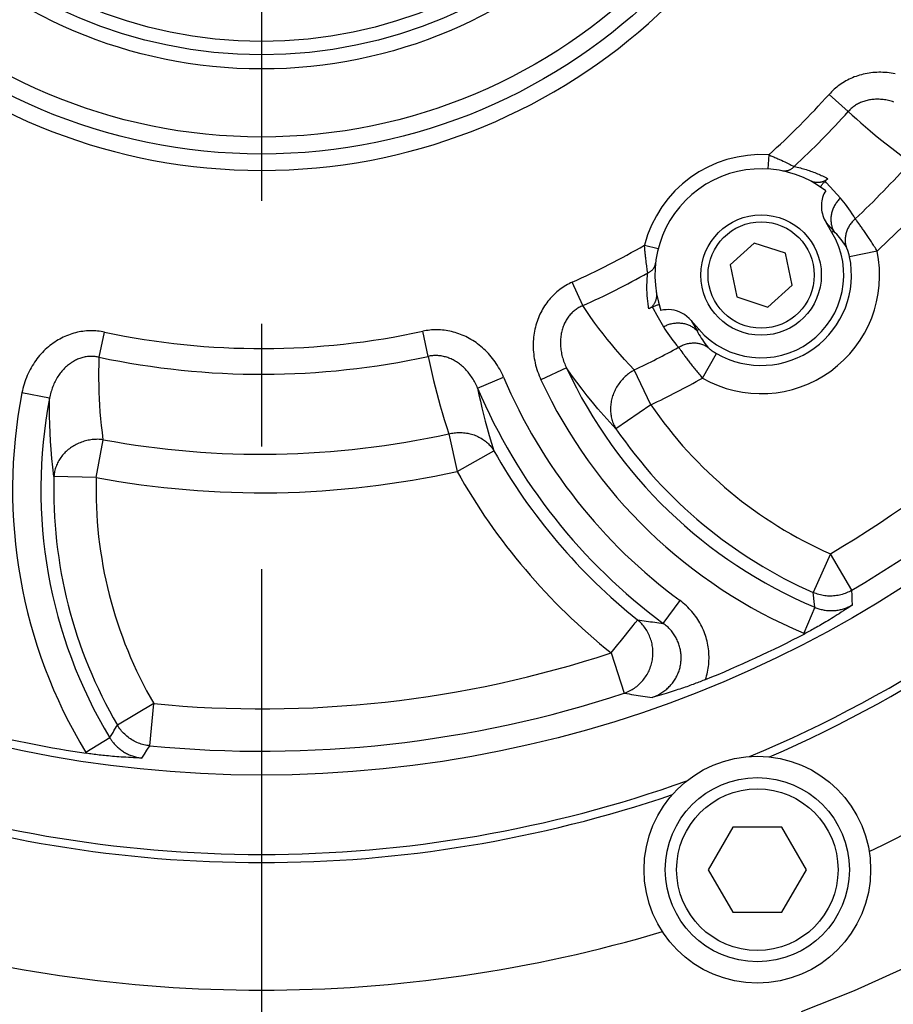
# Model space of a CAD drawing. Header units: millimetres. Extents: x -134 to 420, y 0 to 297.
# Tile 42 of 57: x 316 to 328, y 179 to 193. Entities that reach past the tile are written whole.
import ezdxf

# ---------------------------------------------------------------- set-up
doc = ezdxf.new("R2010")
doc.units = ezdxf.units.MM
doc.header["$LTSCALE"] = 23.1
doc.linetypes.add('CENTER', pattern=[0.6, 0.375, -0.075, 0.075, -0.075])
doc.layers.get('0').update_dxf_attribs({"linetype": 'CONTINUOUS'})
for name, color, linetype in [('AXIS', 7, 'CONTINUOUS'), ('COMPONENTS', 7, 'CONTINUOUS'), ('DIMENSION', 7, 'CONTINUOUS')]:
    doc.layers.add(name, color=color, linetype=linetype)
doc.styles.get("Standard").update_dxf_attribs({"font": 'arial.ttf'})
doc.styles.add('TEXTSTYLE_4', font='gdt')
doc.dimstyles.new('DIMSTYLE_11', dxfattribs={"dimtxt": 3, "dimasz": 4, "dimexe": 0.18, "dimexo": 0.0625, "dimgap": 0.09, "dimtad": 1, "dimdec": 3, "dimlfac": 5, "dimdsep": 46, "dimtxsty": 'STANDARD', "dimblk": '_FILLED', "dimblk1": '_FILLED', "dimblk2": '_FILLED', "dimcen": 0.09, "dimadec": 0, "dimazin": 0, "dimtp": 0.5, "dimtm": 0.5, "dimtfac": 1, "dimtdec": 3, "dimtofl": 0, "dimtmove": 0, "dimatfit": 3, "dimldrblk": '_FILLED', "dimfxl": 1, "dimtolj": 1, "dimarcsym": 0})
doc.dimstyles.new('DIMSTYLE_5', dxfattribs={"dimtxt": 3, "dimasz": 4, "dimexe": 0.18, "dimexo": 0.0625, "dimgap": 0.09, "dimtad": 1, "dimtih": 1, "dimtoh": 1, "dimdec": 3, "dimlfac": 5, "dimdsep": 46, "dimtxsty": 'STANDARD', "dimblk": '_FILLED', "dimblk1": '_FILLED', "dimblk2": '_FILLED', "dimcen": 0.09, "dimadec": 0, "dimazin": 0, "dimtp": 0.2, "dimtm": 0.2, "dimtfac": 1, "dimtdec": 3, "dimtofl": 0, "dimtmove": 0, "dimatfit": 3, "dimldrblk": '_FILLED', "dimfxl": 1, "dimtolj": 1, "dimarcsym": 0})

# ---------------------------------------------------------------- blocks, each defined once
blk = doc.blocks.new('_FILLED')
at = {"color": 0, "linetype": 'BYBLOCK'}
blk.add_solid([(0, 0), (-1, 0.1625), (-1, -0.1625)], dxfattribs=at)
blk = doc.blocks.new('*D3')
at = {"layer": 'DIMENSION', "color": 2, "linetype": 'CONTINUOUS'}
for p, q in [((287.147, 213.377), (270.155, 213.377)), ((299.621, 207.701), (287.147, 213.377)), ((287.147, 213.377), (287.147, 213.377))]:
    blk.add_line(p, q, dxfattribs=at)
at = {"layer": 'DIMENSION', "color": 2, "linetype": 'CONTINUOUS', "xscale": 4, "yscale": 4, "zscale": 4, "rotation": 335.5301621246}
blk.add_blockref('_FILLED', (299.621, 207.701), dxfattribs=at)
at = {"layer": 'DIMENSION', "color": 2, "linetype": 'CONTINUOUS', "insert": (284.147, 217.127), "char_height": 3, "width": 10.99257, "attachment_point": 3, "line_spacing_factor": 0.9, "style": 'TEXTSTYLE_4'}
blk.add_mtext('{\\Fgdt;n}\\Farial.ttf;215', dxfattribs=at)
blk = doc.blocks.new('*D16')
at = {"layer": 'DIMENSION', "color": 2, "linetype": 'CONTINUOUS'}
for p, q in [((299.19, 179.973), (299.19, 163.395)), ((339.19, 179.973), (339.19, 163.395)), ((299.19, 165.395), (319.19, 165.395)), ((339.19, 165.395), (319.19, 165.395))]:
    blk.add_line(p, q, dxfattribs=at)
at = {"layer": 'DIMENSION', "color": 2, "linetype": 'CONTINUOUS', "xscale": 4, "yscale": 4, "zscale": 4, "rotation": 180}
blk.add_blockref('_FILLED', (299.19, 165.395), dxfattribs=at)
at = {"layer": 'DIMENSION', "color": 2, "linetype": 'CONTINUOUS', "xscale": 4, "yscale": 4, "zscale": 4}
blk.add_blockref('_FILLED', (339.19, 165.395), dxfattribs=at)
at = {"layer": 'DIMENSION', "color": 2, "linetype": 'CONTINUOUS', "insert": (319.19, 169.145), "char_height": 3, "width": 11.11757, "attachment_point": 2, "line_spacing_factor": 0.9, "style": 'TEXTSTYLE_4'}
blk.add_mtext('{\\Fgdt;o}\\Farial.ttf;200', dxfattribs=at)
blk = doc.blocks.new('*D22')
at = {"color": 2, "linetype": 'CONTINUOUS'}
for p, q in [((298.19, 185.595), (298.19, 155.395)), ((340.19, 184.995), (340.19, 155.395)), ((298.19, 157.395), (319.19, 157.395)), ((340.19, 157.395), (319.19, 157.395))]:
    blk.add_line(p, q, dxfattribs=at)
at = {"color": 2, "linetype": 'CONTINUOUS', "xscale": 4, "yscale": 4, "zscale": 4, "rotation": 180}
blk.add_blockref('_FILLED', (298.19, 157.395), dxfattribs=at)
at = {"color": 2, "linetype": 'CONTINUOUS', "xscale": 4, "yscale": 4, "zscale": 4}
blk.add_blockref('_FILLED', (340.19, 157.395), dxfattribs=at)
at = {"color": 2, "linetype": 'CONTINUOUS', "insert": (319.19, 161.145), "char_height": 3, "width": 11.11757, "attachment_point": 2, "line_spacing_factor": 0.9, "style": 'TEXTSTYLE_4'}
blk.add_mtext('{\\Fgdt;o}\\Farial.ttf;210', dxfattribs=at)

msp = doc.modelspace()

# ---------------------------------------------------------------- linework, layer by layer
at = {"layer": 'AXIS', "color": 2, "linetype": 'CENTER'}
msp.add_line((319.19013, 198.79505), (319.19013, 176.49641), dxfattribs=at)
msp.add_circle((319.19013, 198.79505), 21.5, dxfattribs=at)
at = {"layer": 'COMPONENTS', "color": 9, "linetype": 'CONTINUOUS'}
for p, q in [((327.47444, 191.39566), (327.20407, 191.63716)), ((326.35066, 190.78347), (326.33806, 190.58387)), ((326.52961, 190.70604), (326.55352, 190.69493)), ((326.55352, 190.69493), (326.57622, 190.68421)), ((326.57622, 190.68421), (326.59766, 190.67394)), ((326.59766, 190.67394), (326.61779, 190.66417)), ((326.61779, 190.66417), (326.63655, 190.65495)), ((326.63655, 190.65495), (326.65391, 190.64633)), ((326.65391, 190.64633), (326.66982, 190.63835)), ((326.66982, 190.63835), (326.6909, 190.62766)), ((326.6909, 190.62766), (326.70854, 190.6186)), ((327.16765, 190.39049), (327.14879, 190.41154)), ((327.36301, 190.17245), (327.16765, 190.39049)), ((327.27084, 189.7041), (327.16075, 189.82719)), ((327.60786, 189.83434), (327.59509, 189.8512)), ((327.62167, 189.81581), (327.60786, 189.83434)), ((327.27084, 189.7041), (327.24429, 189.68816)), ((324.59687, 189.50926), (324.79059, 189.45957)), ((327.88299, 189.4253), (327.49274, 189.34474)), ((324.62157, 189.26406), (324.61839, 189.28897)), ((324.62471, 189.2405), (324.62157, 189.26406)), ((324.62778, 189.21835), (324.62471, 189.2405)), ((324.63075, 189.19765), (324.62778, 189.21835)), ((324.63359, 189.17848), (324.63075, 189.19765)), ((324.63626, 189.16088), (324.63359, 189.17848)), ((324.63992, 189.13753), (324.63626, 189.16088)), ((324.64308, 189.11796), (324.63992, 189.13753)), ((323.72453, 188.65503), (323.57654, 188.98597)), ((324.70367, 188.63577), (324.71706, 188.61271)), ((324.71706, 188.61271), (324.76933, 188.52267)), ((324.76933, 188.52267), (324.86515, 188.35765)), ((325.25602, 188.44331), (325.33906, 188.30058)), ((321.54303, 187.93942), (321.46624, 188.29372)), ((325.33906, 188.30058), (325.36243, 188.3209)), ((316.89838, 187.92635), (316.97318, 188.28107)), ((325.12441, 188.00144), (325.13899, 187.98115)), ((325.41505, 187.63224), (325.61226, 187.97849)), ((323.49584, 187.77549), (323.13468, 187.60713)), ((324.6868, 187.25622), (324.45294, 187.74715)), ((322.23999, 187.48894), (322.60663, 187.64502)), ((316.19639, 187.3492), (315.80524, 187.42528)), ((324.6868, 187.25622), (324.19334, 186.91893)), ((316.85467, 186.22907), (316.95404, 186.7637)), ((321.83189, 186.84622), (321.94928, 186.31526)), ((321.94928, 186.31526), (322.47026, 186.60826)), ((316.85467, 186.22907), (316.2572, 186.24625)), ((327.22121, 185.15326), (326.98075, 184.60604)), ((327.52445, 184.63817), (327.22121, 185.15326)), ((326.98447, 184.56852), (326.98075, 184.60604)), ((326.9933, 184.48046), (326.98447, 184.56852)), ((327.52772, 184.56515), (327.52445, 184.63817)), ((327.53089, 184.49713), (327.52772, 184.56515)), ((324.86183, 184.17165), (325.0984, 184.49231)), ((327.00163, 184.39826), (326.84687, 184.03106)), ((327.00163, 184.39826), (326.9933, 184.48046)), ((327.53401, 184.43223), (327.53089, 184.49713)), ((324.25161, 183.91166), (324.43585, 184.14198)), ((324.43585, 184.14198), (324.46447, 184.17773)), ((324.46447, 184.17773), (324.46943, 184.18391)), ((326.84687, 184.03106), (326.8604, 184.02548)), ((324.12527, 183.75373), (324.22222, 183.87492)), ((324.22222, 183.87492), (324.25161, 183.91166)), ((324.12527, 183.75373), (324.31161, 183.1858)), ((317.66896, 183.03805), (317.15278, 182.73669)), ((317.61153, 182.4431), (317.66896, 183.03805)), ((317.04754, 182.55632), (316.70651, 182.35021)), ((317.04754, 182.55632), (317.05843, 182.57502)), ((316.70651, 182.35021), (316.71417, 182.33774)), ((317.49822, 182.27087), (317.5339, 182.32532)), ((317.5339, 182.32532), (317.57125, 182.38211)), ((317.57125, 182.38211), (317.61153, 182.4431))]:
    msp.add_line(p, q, dxfattribs=at)
at = {"layer": 'COMPONENTS', "color": 7, "linetype": 'CONTINUOUS'}
for p, q in [((327.24429, 189.68816), (327.16075, 189.82719)), ((326.14752, 189.53864), (325.80428, 189.22958)), ((326.58679, 189.39591), (326.14752, 189.53864)), ((326.68282, 188.94412), (326.58679, 189.39591)), ((325.80428, 189.22958), (325.90031, 188.77779)), ((326.33958, 188.63506), (326.68282, 188.94412)), ((325.90031, 188.77779), (326.33958, 188.63506)), ((325.25602, 188.44331), (325.36243, 188.3209)), ((325.84372, 181.29505), (325.49731, 180.69505)), ((326.53654, 181.29505), (325.84372, 181.29505)), ((326.88295, 180.69505), (326.53654, 181.29505)), ((325.49731, 180.69505), (325.84372, 180.09505)), ((326.53654, 180.09505), (326.88295, 180.69505)), ((325.84372, 180.09505), (326.53654, 180.09505))]:
    msp.add_line(p, q, dxfattribs=at)
at = {"layer": 'COMPONENTS', "color": 9, "linetype": 'CONTINUOUS'}
for points in [[(328.13767, 191.92694), (328.10845, 191.93242), (328.0793, 191.93711), (328.0502, 191.94098), (328.02116, 191.94406), (327.99226, 191.94635), (327.96348, 191.94786), (327.93482, 191.94858), (327.90636, 191.94855), (327.87807, 191.94775), (327.84998, 191.94618), (327.82212, 191.94388), (327.79449, 191.94085), (327.7671, 191.93707), (327.74, 191.93259), (327.7132, 191.92741), (327.68668, 191.92151), (327.66051, 191.91495), (327.63469, 191.90771), (327.60921, 191.8998), (327.5841, 191.89125), (327.55936, 191.88206), (327.53499, 191.87223), (327.511, 191.86178), (327.48739, 191.85071), (327.46415, 191.83901), (327.44132, 191.82671), (327.41889, 191.81381), (327.39687, 191.80032), (327.37531, 191.78627), (327.35421, 191.77166), (327.33358, 191.7565), (327.31347, 191.74084), (327.29387, 191.72468), (327.27479, 191.70803), (327.25627, 191.69095), (327.23831, 191.67345), (327.22091, 191.65552), (327.20407, 191.63716)], [(328.11759, 191.5289), (328.09864, 191.53496), (328.0797, 191.54051), (328.06078, 191.54555), (328.0419, 191.55008), (328.02307, 191.55409), (328.00432, 191.5576), (327.98564, 191.5606), (327.96706, 191.56309), (327.9486, 191.56508), (327.93025, 191.56658), (327.91205, 191.56758), (327.89399, 191.56809), (327.87609, 191.56812), (327.85835, 191.56767), (327.8408, 191.56674), (327.82343, 191.56534), (327.80627, 191.56348), (327.78932, 191.56116), (327.77259, 191.55839), (327.7561, 191.55517), (327.73985, 191.55152), (327.72386, 191.54743), (327.70812, 191.54292), (327.69264, 191.53799), (327.67743, 191.53265), (327.66247, 191.52689), (327.64778, 191.52073), (327.63336, 191.51416), (327.61921, 191.50719), (327.60534, 191.49983), (327.59177, 191.49208), (327.5785, 191.48395), (327.56554, 191.47546), (327.55291, 191.4666), (327.54062, 191.45741), (327.52869, 191.44788), (327.5171, 191.43803), (327.50588, 191.42787), (327.49503, 191.41742), (327.48455, 191.40668), (327.47444, 191.39566)], [(327.47444, 191.39566), (327.53116, 191.34357), (327.59064, 191.29004), (327.65288, 191.23511), (327.7178, 191.17877), (327.78551, 191.12104), (327.85631, 191.06197), (327.93022, 191.00157), (328.00726, 190.93986), (328.08777, 190.87692), (328.17188, 190.81279), (328.25952, 190.74748), (328.35071, 190.68104)], [(326.35066, 190.78347), (326.3655, 190.77746), (326.38021, 190.77142), (326.39478, 190.76535), (326.40921, 190.75928), (326.42347, 190.75322), (326.43755, 190.74718), (326.45141, 190.74115), (326.46506, 190.73517), (326.47848, 190.72922), (326.49165, 190.72333), (326.50457, 190.7175), (326.51723, 190.71173), (326.52961, 190.70604)], [(326.70854, 190.6186), (326.7032, 190.6125), (326.69764, 190.60664), (326.69189, 190.60104), (326.68595, 190.59571), (326.67983, 190.59066), (326.67355, 190.58589), (326.66711, 190.58142), (326.66052, 190.57725), (326.6538, 190.5734), (326.64696, 190.56986), (326.64001, 190.56665), (326.63297, 190.56376), (326.62584, 190.56121), (326.61864, 190.559), (326.61138, 190.55714), (326.60408, 190.55562), (326.59674, 190.55445), (326.58939, 190.55363), (326.58203, 190.55316), (326.57467, 190.55305), (326.56734, 190.55329), (326.56003, 190.55388), (326.55278, 190.55483), (326.54558, 190.55613)], [(326.70854, 190.6186), (326.73186, 190.61379), (326.75462, 190.60881), (326.77683, 190.60365), (326.79836, 190.59834), (326.81932, 190.59286), (326.84011, 190.58713), (326.86087, 190.58114), (326.88145, 190.57491)], [(326.88145, 190.57491), (326.90184, 190.56845), (326.92205, 190.56177), (326.94208, 190.55487), (326.96187, 190.54778), (326.98144, 190.54048), (327.00078, 190.533), (327.01982, 190.52537), (327.03847, 190.51764), (327.05681, 190.50976), (327.07506, 190.50167)], [(327.07506, 190.50167), (327.09317, 190.4934), (327.11118, 190.4849), (327.12942, 190.47602), (327.14798, 190.46668), (327.16678, 190.45695), (327.1858, 190.44683)], [(327.36301, 190.17245), (327.35235, 190.16211), (327.34205, 190.15142), (327.33212, 190.14039), (327.32258, 190.12905), (327.31344, 190.1174), (327.30471, 190.10547), (327.29641, 190.09327), (327.28854, 190.08081), (327.28111, 190.06812), (327.27415, 190.05521), (327.26765, 190.04209), (327.26163, 190.0288), (327.25609, 190.01533), (327.25104, 190.00173), (327.24649, 189.98799), (327.24244, 189.97415), (327.23891, 189.96022), (327.23589, 189.94621), (327.23338, 189.93216), (327.23141, 189.91808), (327.22995, 189.90398), (327.22903, 189.88989), (327.22863, 189.87583), (327.22876, 189.86181), (327.22942, 189.84786), (327.23061, 189.83399), (327.23233, 189.82023), (327.23457, 189.80659), (327.23733, 189.79309), (327.24061, 189.77975), (327.2444, 189.76659), (327.2487, 189.75363), (327.2535, 189.74088), (327.25879, 189.72837), (327.26457, 189.7161), (327.27084, 189.70411)], [(327.57287, 189.87973), (327.55117, 189.91693), (327.52902, 189.95293), (327.50643, 189.98773), (327.48338, 190.02131), (327.45991, 190.05371), (327.43611, 190.08501), (327.41204, 190.11524), (327.38767, 190.14438), (327.36301, 190.17245)], [(327.57287, 189.87973), (327.56154, 189.86965), (327.55058, 189.85921), (327.54002, 189.84841), (327.52987, 189.83727), (327.52013, 189.82581), (327.51084, 189.81405), (327.502, 189.80199), (327.49362, 189.78967), (327.48572, 189.77709), (327.4783, 189.76428), (327.47139, 189.75125), (327.46498, 189.73803), (327.45909, 189.72462), (327.45372, 189.71106), (327.44889, 189.69736), (327.4446, 189.68354), (327.44086, 189.66963), (327.43767, 189.65563), (327.43504, 189.64158), (327.43297, 189.62749), (327.43146, 189.61338), (327.43052, 189.59927), (327.43015, 189.58519), (327.43035, 189.57115), (327.43111, 189.55718), (327.43244, 189.54329), (327.43434, 189.52951), (327.4368, 189.51585), (327.43981, 189.50234), (327.44338, 189.48899)], [(327.59509, 189.8512), (327.58911, 189.85899), (327.58341, 189.86635), (327.57799, 189.87326), (327.57287, 189.87973)], [(327.44338, 189.48899), (327.42533, 189.5168), (327.4069, 189.54358), (327.38814, 189.56936), (327.3691, 189.59413), (327.34983, 189.61792), (327.33033, 189.64079), (327.31064, 189.66277), (327.2908, 189.68387), (327.27084, 189.7041)], [(327.88299, 189.4253), (327.87282, 189.44188), (327.86262, 189.45838), (327.85239, 189.47479), (327.84215, 189.4911), (327.83192, 189.5073), (327.82169, 189.52336), (327.81149, 189.53928), (327.80132, 189.55504), (327.79119, 189.57062), (327.78112, 189.58601), (327.77112, 189.60119), (327.7612, 189.61615), (327.75137, 189.63088), (327.74164, 189.64535), (327.73202, 189.65957), (327.72253, 189.67352), (327.71317, 189.68718), (327.70395, 189.70055), (327.69488, 189.71362), (327.68597, 189.72637), (327.67723, 189.7388), (327.66867, 189.75089), (327.66031, 189.76263), (327.65215, 189.77402), (327.64419, 189.78504), (327.63645, 189.79568), (327.62167, 189.81581)], [(324.61839, 189.28897), (324.61521, 189.31514), (324.61362, 189.32867), (324.61205, 189.34249), (324.6105, 189.35658), (324.60896, 189.37093), (324.60746, 189.38553), (324.60598, 189.40037), (324.60454, 189.41541), (324.60314, 189.43066), (324.60178, 189.4461), (324.60047, 189.4617), (324.5992, 189.47743), (324.598, 189.49329), (324.59687, 189.50926)], [(327.49274, 189.34474), (327.49158, 189.35027), (327.49038, 189.35576), (327.48915, 189.36119), (327.48789, 189.36659), (327.48659, 189.37193), (327.48527, 189.37721), (327.48392, 189.38243), (327.48255, 189.38758), (327.48115, 189.39266), (327.47974, 189.39766), (327.4783, 189.40258), (327.47686, 189.40741), (327.4754, 189.41214), (327.47392, 189.41679), (327.47244, 189.42133), (327.47095, 189.42578), (327.46946, 189.43012), (327.46797, 189.43435), (327.46647, 189.43847), (327.46498, 189.44248), (327.4635, 189.44637), (327.46202, 189.45013), (327.46055, 189.45378), (327.4591, 189.4573), (327.45766, 189.4607), (327.45623, 189.46396), (327.45483, 189.46709), (327.45344, 189.47009), (327.45208, 189.47295), (327.45075, 189.47567), (327.44944, 189.47825), (327.44816, 189.48069), (327.44691, 189.48298), (327.4457, 189.48513), (327.44453, 189.48713), (327.44338, 189.48899)], [(324.64308, 189.11796), (324.65053, 189.12115), (324.65782, 189.12462), (324.66492, 189.12836), (324.67183, 189.13236), (324.67853, 189.13662), (324.685, 189.14113), (324.69124, 189.14587), (324.69724, 189.15085), (324.70298, 189.15605), (324.70846, 189.16146), (324.71367, 189.16707), (324.71859, 189.17288), (324.72321, 189.17887), (324.72754, 189.18504), (324.73156, 189.19136), (324.73526, 189.19784), (324.73864, 189.20446), (324.74169, 189.2112), (324.74441, 189.21806), (324.74679, 189.22502), (324.74883, 189.23207), (324.75052, 189.23919), (324.75186, 189.24639), (324.75285, 189.25363)], [(323.57654, 188.98597), (323.55348, 188.97529), (323.53069, 188.96392), (323.50818, 188.95189), (323.48591, 188.93916), (323.46391, 188.92577), (323.44227, 188.91172), (323.42098, 188.89702), (323.40005, 188.88166), (323.37954, 188.86569), (323.35946, 188.8491), (323.33981, 188.8319), (323.32066, 188.81413), (323.302, 188.7958), (323.28385, 188.7769), (323.26622, 188.75747), (323.24914, 188.73753), (323.23259, 188.71707), (323.2166, 188.69608), (323.20115, 188.67457), (323.18625, 188.65255), (323.17193, 188.63001), (323.15817, 188.60696), (323.145, 188.5834), (323.13244, 188.55937), (323.1205, 188.53485), (323.10918, 188.50985), (323.09853, 188.48443), (323.08854, 188.45858), (323.07921, 188.4323), (323.07059, 188.40564), (323.06266, 188.37859), (323.05545, 188.35116), (323.04897, 188.32339), (323.04322, 188.29528), (323.03822, 188.26683), (323.03399, 188.2381), (323.03053, 188.20909), (323.02785, 188.17979), (323.02597, 188.15027), (323.02489, 188.12054), (323.02462, 188.09059), (323.02517, 188.0605), (323.02656, 188.03026), (323.02877, 187.99988), (323.03183, 187.96944), (323.03573, 187.93893), (323.04048, 187.90835), (323.04608, 187.87779), (323.05254, 187.84724), (323.05985, 187.81671), (323.06801, 187.78629), (323.07703, 187.75597), (323.0869, 187.72577), (323.0976, 187.69577), (323.10913, 187.66601), (323.12149, 187.63647), (323.13468, 187.60713)], [(324.65897, 188.61098), (324.65552, 188.6303), (324.65229, 188.64966), (324.6493, 188.66903), (324.64654, 188.68836), (324.64401, 188.7077), (324.64169, 188.72728), (324.63956, 188.74717), (324.63765, 188.76729), (324.63597, 188.78757), (324.63453, 188.808), (324.63333, 188.82859), (324.63238, 188.84928), (324.63168, 188.87003), (324.63123, 188.89089), (324.63104, 188.91183), (324.63111, 188.93275), (324.63143, 188.95376), (324.63206, 188.97518), (324.63295, 188.99696), (324.63413, 189.01915), (324.63572, 189.04229), (324.63778, 189.06656), (324.64023, 189.09178), (324.64308, 189.11796)], [(323.72454, 188.65503), (323.71054, 188.64887), (323.69671, 188.64225), (323.68307, 188.63519), (323.66962, 188.62767), (323.65638, 188.61971), (323.64337, 188.61131), (323.6306, 188.60248), (323.61809, 188.59321), (323.60585, 188.58352), (323.59391, 188.57342), (323.58225, 188.56291), (323.57092, 188.55201), (323.55992, 188.54073), (323.54925, 188.52907), (323.53893, 188.51704), (323.52896, 188.50466), (323.51935, 188.49193), (323.51009, 188.47884), (323.50119, 188.46539), (323.49265, 188.45159), (323.48449, 188.43744), (323.47669, 188.42293), (323.46928, 188.40809), (323.46227, 188.3929), (323.45565, 188.37738), (323.44944, 188.36155), (323.44366, 188.3454), (323.4383, 188.32896), (323.43338, 188.31222), (323.4289, 188.29521), (323.42487, 188.27792), (323.4213, 188.26037), (323.41819, 188.24257), (323.41555, 188.22453), (323.41339, 188.20625), (323.41172, 188.18776), (323.41054, 188.16905), (323.40985, 188.15015), (323.40967, 188.13107), (323.41, 188.11182), (323.41084, 188.09242), (323.4122, 188.07289), (323.41408, 188.05324), (323.41648, 188.03349), (323.41941, 188.01365), (323.42288, 187.99374), (323.42687, 187.97378), (323.43139, 187.95378), (323.43645, 187.93377), (323.44205, 187.91375), (323.44817, 187.89377), (323.45482, 187.87382), (323.462, 187.85393), (323.46969, 187.83414), (323.4779, 187.81446), (323.48661, 187.79491), (323.49584, 187.77549)], [(324.45294, 187.74715), (324.38365, 187.82059), (324.31658, 187.8938), (324.25169, 187.96675), (324.18932, 188.03899), (324.12906, 188.1109), (324.06978, 188.18378), (324.01137, 188.25761), (323.95391, 188.33239), (323.89658, 188.40939), (323.83911, 188.48906), (323.78176, 188.57094), (323.72454, 188.65503)], [(316.97318, 188.28107), (316.94824, 188.28598), (316.92313, 188.29018), (316.89783, 188.29368), (316.87234, 188.29648), (316.84667, 188.29857), (316.8209, 188.29992), (316.79504, 188.30054), (316.76908, 188.30042), (316.7431, 188.29956), (316.71711, 188.29794), (316.6911, 188.29557), (316.66516, 188.29245), (316.63929, 188.28858), (316.61349, 188.28397), (316.58782, 188.27861), (316.56227, 188.27252), (316.53686, 188.26569), (316.51158, 188.25811), (316.48644, 188.24979), (316.46144, 188.24073), (316.43661, 188.23092), (316.41194, 188.22036), (316.38743, 188.20904), (316.36314, 188.19697), (316.33907, 188.18416), (316.31522, 188.17059), (316.29166, 188.15629), (316.26838, 188.14124), (316.24539, 188.12547), (316.22274, 188.10896), (316.20043, 188.09174), (316.17847, 188.07379), (316.1569, 188.05513), (316.13574, 188.03577), (316.11497, 188.01569), (316.09466, 187.99494), (316.0748, 187.97349), (316.05541, 187.95137), (316.03654, 187.92859), (316.01819, 187.90517), (316.00037, 187.8811), (315.98313, 187.85643), (315.96648, 187.83116), (315.95041, 187.80528), (315.93499, 187.77885), (315.92022, 187.75187), (315.90609, 187.72434), (315.89265, 187.69633), (315.87992, 187.66782), (315.86789, 187.63882), (315.85661, 187.60941), (315.84609, 187.57958), (315.83632, 187.54935), (315.82734, 187.51879), (315.81918, 187.48794), (315.81181, 187.45677), (315.80524, 187.42528)], [(322.60663, 187.64502), (322.59395, 187.67374), (322.58059, 187.70201), (322.56655, 187.72983), (322.55182, 187.75722), (322.5364, 187.78416), (322.52036, 187.81057), (322.5037, 187.83644), (322.48642, 187.86179), (322.46858, 187.88654), (322.45019, 187.91068), (322.43123, 187.93424), (322.41179, 187.95715), (322.39187, 187.9794), (322.37145, 188.00101), (322.35061, 188.02193), (322.32936, 188.04217), (322.30767, 188.06173), (322.28563, 188.08058), (322.26324, 188.09871), (322.24048, 188.11614), (322.21743, 188.13284), (322.19408, 188.14882), (322.17043, 188.16407), (322.14654, 188.17858), (322.1224, 188.19237), (322.09802, 188.20541), (322.07347, 188.21772), (322.04873, 188.22927), (322.02382, 188.24009), (321.99878, 188.25016), (321.97364, 188.25949), (321.94838, 188.26806), (321.92304, 188.27591), (321.89763, 188.28301), (321.87213, 188.28939), (321.84658, 188.29503), (321.82097, 188.29995), (321.79529, 188.30415), (321.76959, 188.30762), (321.74386, 188.31037), (321.71812, 188.31239), (321.69242, 188.3137), (321.66676, 188.31428), (321.64116, 188.31414), (321.61569, 188.3133), (321.59034, 188.31174), (321.56511, 188.30949), (321.54008, 188.30655), (321.51527, 188.30295), (321.49066, 188.29867), (321.46624, 188.29372)], [(324.86515, 188.35765), (324.87828, 188.36459), (324.89163, 188.37108), (324.90518, 188.37712), (324.91892, 188.38269), (324.93282, 188.38778), (324.94687, 188.3924), (324.96104, 188.39653), (324.97532, 188.40016), (324.98968, 188.4033), (325.00412, 188.40593), (325.0186, 188.40806), (325.0331, 188.40968), (325.04762, 188.41079), (325.06212, 188.41139), (325.07659, 188.41147), (325.091, 188.41104), (325.10535, 188.4101), (325.1196, 188.40864), (325.13374, 188.40668), (325.14774, 188.40421), (325.1616, 188.40123), (325.17529, 188.39776), (325.18878, 188.39379), (325.20207, 188.38933), (325.21514, 188.38439), (325.22796, 188.37898), (325.24052, 188.37309), (325.2528, 188.36675), (325.26478, 188.35995), (325.27645, 188.35271), (325.2878, 188.34504), (325.29879, 188.33695), (325.30943, 188.32844), (325.3197, 188.31954), (325.32958, 188.31025), (325.33906, 188.30059)], [(324.86515, 188.35765), (324.88435, 188.32532), (324.90463, 188.293), (324.92602, 188.26067), (324.94847, 188.22833), (324.97204, 188.196), (324.99683, 188.16375), (325.02288, 188.13161), (325.05016, 188.09955), (325.07869, 188.0676)], [(325.33906, 188.30058), (325.35221, 188.27519), (325.36622, 188.24969), (325.38109, 188.2241), (325.39686, 188.19845), (325.41353, 188.17277), (325.43119, 188.14706), (325.44987, 188.12133), (325.46957, 188.09563), (325.49033, 188.07001)], [(325.07869, 188.0676), (325.09178, 188.07527), (325.1051, 188.08246), (325.11863, 188.08917), (325.13236, 188.09538), (325.14627, 188.1011), (325.16033, 188.1063), (325.17453, 188.11099), (325.18884, 188.11515), (325.20324, 188.11877), (325.21772, 188.12187), (325.23224, 188.12442), (325.2468, 188.12643), (325.26137, 188.12789), (325.27592, 188.1288), (325.29045, 188.12916), (325.30491, 188.12897), (325.31931, 188.12823), (325.3336, 188.12694), (325.34778, 188.1251), (325.36182, 188.12271), (325.37571, 188.11978), (325.38941, 188.11632), (325.40292, 188.11232), (325.41621, 188.1078), (325.42927, 188.10275), (325.44206, 188.09719), (325.45458, 188.09113), (325.46681, 188.08457), (325.47873, 188.07753), (325.49033, 188.07001)], [(325.07869, 188.0676), (325.08326, 188.06073), (325.08816, 188.05345), (325.0934, 188.04576), (325.09896, 188.03766), (325.10485, 188.02917), (325.11105, 188.0203), (325.12441, 188.00144)], [(325.49033, 188.07001), (325.49174, 188.06835), (325.49328, 188.06661), (325.49495, 188.06479), (325.49674, 188.0629), (325.49867, 188.06093), (325.50072, 188.05889), (325.50289, 188.05678), (325.50519, 188.0546), (325.50762, 188.05236), (325.51016, 188.05005), (325.51282, 188.04769), (325.51561, 188.04527), (325.5185, 188.0428), (325.52152, 188.04028), (325.52465, 188.03771), (325.52788, 188.03509), (325.53123, 188.03244), (325.53469, 188.02975), (325.53825, 188.02702), (325.54192, 188.02426), (325.54569, 188.02147), (325.54955, 188.01865), (325.55352, 188.01582), (325.55757, 188.01296), (325.56172, 188.01009), (325.56595, 188.00721), (325.57027, 188.00432), (325.57466, 188.00142), (325.57914, 187.99853), (325.58368, 187.99563), (325.5883, 187.99274), (325.59298, 187.98986), (325.59772, 187.98699), (325.60251, 187.98414), (325.60736, 187.98131), (325.61226, 187.97849)], [(316.89839, 187.92635), (316.88344, 187.92959), (316.86836, 187.93236), (316.85317, 187.93466), (316.83788, 187.93649), (316.82249, 187.93783), (316.80703, 187.93868), (316.7915, 187.93904), (316.77593, 187.9389), (316.76034, 187.93825), (316.74474, 187.9371), (316.72913, 187.93545), (316.71355, 187.93329), (316.69802, 187.93063), (316.68254, 187.92747), (316.66712, 187.92381), (316.65177, 187.91965), (316.63652, 187.915), (316.62133, 187.90985), (316.60622, 187.9042), (316.59121, 187.89806), (316.57628, 187.89141), (316.56145, 187.88425), (316.54673, 187.87659), (316.53213, 187.86843), (316.51766, 187.85977), (316.50333, 187.85061), (316.48915, 187.84095), (316.47515, 187.83079), (316.46134, 187.82015), (316.44771, 187.80901), (316.43429, 187.7974), (316.42109, 187.7853), (316.40811, 187.77273), (316.39537, 187.75968), (316.38288, 187.74616), (316.37066, 187.73218), (316.3587, 187.71774), (316.34704, 187.70285), (316.33568, 187.68752), (316.32463, 187.67176), (316.31391, 187.65557), (316.30353, 187.63897), (316.2935, 187.62197), (316.28383, 187.60458), (316.27454, 187.5868), (316.26564, 187.56866), (316.25714, 187.55016), (316.24905, 187.53133), (316.24137, 187.51216), (316.23413, 187.49268), (316.22734, 187.47291), (316.22099, 187.45287), (316.21511, 187.43256), (316.2097, 187.41202), (316.20478, 187.39128), (316.20033, 187.37034), (316.19639, 187.3492)], [(316.95404, 186.7637), (316.94114, 186.86397), (316.9299, 186.9627), (316.92028, 187.05987), (316.91229, 187.15489), (316.90582, 187.24835), (316.90071, 187.34206), (316.89685, 187.43609), (316.89431, 187.53036), (316.89318, 187.62637), (316.89352, 187.72463), (316.89525, 187.82462), (316.89839, 187.92635)], [(322.23999, 187.48894), (322.23192, 187.50835), (322.22343, 187.52749), (322.21453, 187.54635), (322.20523, 187.56492), (322.19553, 187.58318), (322.18547, 187.6011), (322.17503, 187.61868), (322.16424, 187.6359), (322.15311, 187.65273), (322.14166, 187.66918), (322.12989, 187.68522), (322.11783, 187.70085), (322.10549, 187.71604), (322.09287, 187.7308), (322.08, 187.74512), (322.06688, 187.75898), (322.05354, 187.77238), (322.03998, 187.78532), (322.02621, 187.79778), (322.01225, 187.80978), (321.99811, 187.82129), (321.9838, 187.83232), (321.96933, 187.84286), (321.95472, 187.85292), (321.93997, 187.86249), (321.9251, 187.87157), (321.91012, 187.88015), (321.89504, 187.88823), (321.87988, 187.89582), (321.86465, 187.90292), (321.84936, 187.90951), (321.83402, 187.9156), (321.81863, 187.92121), (321.80321, 187.92631), (321.78776, 187.93093), (321.77228, 187.93507), (321.75677, 187.93872), (321.74124, 187.94188), (321.7257, 187.94456), (321.71015, 187.94675), (321.69461, 187.94846), (321.6791, 187.94969), (321.66363, 187.95043), (321.64821, 187.95069), (321.63286, 187.95047), (321.6176, 187.94978), (321.60244, 187.94862), (321.58739, 187.947), (321.57246, 187.94492), (321.55767, 187.9424), (321.54303, 187.93942)], [(321.54303, 187.93942), (321.56024, 187.85504), (321.57847, 187.76987), (321.59773, 187.68392), (321.61796, 187.59746), (321.63927, 187.51022), (321.66192, 187.42141), (321.68592, 187.33107), (321.71131, 187.23918), (321.73854, 187.14482), (321.76775, 187.04772), (321.79886, 186.94819), (321.83189, 186.84622)], [(325.13899, 187.98115), (325.14672, 187.97051), (325.15474, 187.95953), (325.16305, 187.94825), (325.17163, 187.93667), (325.18048, 187.9248), (325.18959, 187.91266), (325.19896, 187.90025), (325.20858, 187.88759), (325.21845, 187.87469), (325.22855, 187.86156), (325.23889, 187.84822), (325.24944, 187.83467), (325.26021, 187.82094), (325.27118, 187.80703), (325.28234, 187.79298), (325.29369, 187.77877), (325.30521, 187.76445), (325.31689, 187.75001), (325.32874, 187.73547), (325.34072, 187.72085), (325.35284, 187.70616), (325.36508, 187.69142), (325.37743, 187.67664), (325.38988, 187.66184), (325.40242, 187.64703), (325.41505, 187.63223)], [(324.19334, 186.91893), (324.10538, 187.0128), (324.02075, 187.1065), (323.9394, 187.19988), (323.86209, 187.29178), (323.78788, 187.38305), (323.7143, 187.47669), (323.64064, 187.57381), (323.5678, 187.6734), (323.49584, 187.77549)], [(324.45294, 187.74715), (324.43599, 187.7374), (324.41932, 187.72716), (324.40295, 187.71642), (324.38688, 187.70517), (324.37112, 187.69344), (324.3557, 187.68124), (324.34065, 187.66858), (324.32596, 187.65547), (324.31166, 187.64194), (324.29777, 187.62799), (324.2843, 187.61363), (324.27126, 187.5989), (324.25866, 187.5838), (324.24653, 187.56834), (324.23487, 187.55255), (324.2237, 187.53644), (324.21303, 187.52002), (324.20287, 187.50333), (324.19322, 187.48636), (324.18412, 187.46915), (324.17555, 187.45171), (324.16753, 187.43406), (324.16007, 187.41622), (324.15318, 187.3982), (324.14686, 187.38004), (324.14112, 187.36173), (324.13597, 187.34332), (324.13142, 187.32481), (324.12746, 187.30623), (324.1241, 187.28759), (324.12135, 187.26892), (324.11922, 187.25024), (324.11768, 187.23156), (324.11677, 187.21291), (324.11647, 187.19431), (324.11678, 187.17577), (324.1177, 187.15732), (324.11924, 187.13898), (324.12139, 187.12076), (324.12414, 187.10269), (324.12751, 187.08478), (324.13147, 187.06706), (324.13603, 187.04954), (324.14119, 187.03224), (324.14693, 187.01519), (324.15326, 186.99839), (324.16016, 186.98187), (324.16763, 186.96565), (324.17565, 186.94974), (324.18422, 186.93416), (324.19334, 186.91893)], [(322.23999, 187.48894), (322.25888, 187.39843), (322.27917, 187.30644), (322.30093, 187.21297), (322.3241, 187.11856), (322.34883, 187.0227), (322.37564, 186.92387), (322.4048, 186.82157), (322.43629, 186.71636), (322.47026, 186.60826)], [(316.2572, 186.24625), (316.2412, 186.37403), (316.2278, 186.49966), (316.21687, 186.62308), (316.20835, 186.74288), (316.20196, 186.86032), (316.19749, 186.97928), (316.19499, 187.1011), (316.1946, 187.22441), (316.19639, 187.3492)], [(316.95404, 186.7637), (316.93459, 186.76579), (316.91509, 186.7673), (316.89553, 186.76823), (316.87592, 186.76858), (316.85627, 186.76835), (316.83663, 186.76754), (316.81701, 186.76615), (316.79742, 186.76417), (316.7779, 186.76163), (316.75846, 186.75851), (316.73912, 186.75482), (316.71991, 186.75056), (316.70085, 186.74575), (316.68195, 186.74037), (316.66323, 186.73445), (316.64473, 186.72798), (316.62644, 186.72097), (316.60841, 186.71344), (316.59064, 186.70538), (316.57315, 186.69681), (316.55597, 186.68774), (316.5391, 186.67818), (316.52258, 186.66812), (316.50642, 186.6576), (316.49063, 186.64662), (316.47523, 186.63518), (316.46024, 186.62331), (316.44567, 186.61102), (316.43155, 186.59831), (316.41788, 186.5852), (316.40468, 186.57172), (316.39197, 186.55786), (316.37975, 186.54365), (316.36805, 186.5291), (316.35687, 186.51422), (316.34623, 186.49904), (316.33613, 186.48358), (316.32659, 186.46783), (316.31762, 186.45183), (316.30923, 186.43559), (316.30142, 186.41912), (316.29421, 186.40246), (316.28761, 186.3856), (316.28162, 186.36858), (316.27624, 186.3514), (316.27148, 186.3341), (316.26736, 186.31668), (316.26386, 186.29917), (316.261, 186.28158), (316.25878, 186.26394), (316.2572, 186.24625)], [(321.83189, 186.84622), (321.85091, 186.85052), (321.87, 186.85424), (321.88916, 186.85739), (321.90839, 186.85997), (321.92769, 186.86198), (321.94699, 186.86341), (321.9663, 186.86426), (321.9856, 186.86453), (322.00485, 186.86422), (322.02404, 186.86334), (322.04317, 186.86187), (322.06218, 186.85983), (322.08108, 186.85721), (322.09985, 186.85402), (322.11844, 186.85026), (322.13686, 186.84594), (322.15509, 186.84106), (322.1731, 186.83562), (322.19087, 186.82964), (322.20839, 186.8231), (322.22563, 186.81604), (322.24258, 186.80845), (322.25922, 186.80033), (322.27553, 186.79171), (322.2915, 186.78258), (322.30711, 186.77295), (322.32234, 186.76285), (322.33718, 186.75227), (322.35161, 186.74123), (322.36561, 186.72974), (322.37918, 186.71782), (322.39229, 186.70547), (322.40493, 186.6927), (322.41709, 186.67954), (322.42876, 186.666), (322.43992, 186.65208), (322.45057, 186.63781), (322.46068, 186.6232), (322.47026, 186.60826)], [(327.52445, 184.63817), (327.50615, 184.62792), (327.48756, 184.61834), (327.46869, 184.60942), (327.44948, 184.60116), (327.42996, 184.59355), (327.41022, 184.58663), (327.39025, 184.58041), (327.37004, 184.57487), (327.34967, 184.57004), (327.32916, 184.56593), (327.30849, 184.56252), (327.28773, 184.55984), (327.26689, 184.55788), (327.24598, 184.55665), (327.22505, 184.55614), (327.20412, 184.55636), (327.1832, 184.5573), (327.16233, 184.55897), (327.14154, 184.56137), (327.12084, 184.56448), (327.10026, 184.56831), (327.07983, 184.57286), (327.05957, 184.57811), (327.03951, 184.58406), (327.01966, 184.59071), (327.00007, 184.59804), (326.98075, 184.60604)], [(325.4576, 183.37778), (325.4659, 183.40397), (325.47346, 183.43033), (325.48027, 183.45687), (325.48635, 183.48361), (325.49168, 183.51052), (325.49625, 183.53756), (325.50007, 183.56471), (325.50313, 183.59199), (325.50543, 183.61932), (325.50696, 183.64672), (325.50773, 183.67417), (325.50774, 183.70163), (325.50698, 183.72909), (325.50545, 183.75655), (325.50315, 183.78396), (325.50009, 183.81131), (325.49626, 183.83861), (325.49167, 183.86578), (325.48632, 183.89284), (325.48021, 183.91977), (325.47335, 183.94652), (325.46574, 183.97309), (325.45738, 183.99947), (325.44829, 184.02561), (325.43847, 184.05151), (325.42792, 184.07716), (325.41664, 184.10253), (325.40465, 184.12761), (325.39194, 184.15241), (325.37853, 184.17685), (325.36442, 184.20096), (325.34961, 184.22471), (325.33414, 184.24806), (325.318, 184.27099), (325.3012, 184.29351), (325.2838, 184.31553), (325.26585, 184.337), (325.24731, 184.35797), (325.22809, 184.37851), (325.20817, 184.39865), (325.18758, 184.41836), (325.16631, 184.43759), (325.14435, 184.45631), (325.12172, 184.47455), (325.0984, 184.49231)], [(327.00163, 184.39826), (327.01618, 184.39231), (327.03079, 184.38678), (327.04544, 184.38167), (327.06009, 184.37698), (327.07475, 184.37269), (327.08954, 184.36878), (327.10449, 184.36523), (327.11955, 184.36207), (327.13468, 184.3593), (327.14987, 184.35693), (327.16511, 184.35494), (327.18038, 184.35336), (327.19568, 184.35217), (327.21099, 184.35137), (327.22631, 184.35098), (327.24163, 184.35097), (327.25694, 184.35137), (327.27224, 184.35215), (327.28752, 184.35334), (327.30278, 184.35492), (327.318, 184.35689), (327.33318, 184.35926), (327.34831, 184.36203), (327.36335, 184.36518), (327.37832, 184.36872), (327.39319, 184.37265), (327.40793, 184.37696), (327.42255, 184.38165), (327.43702, 184.3867), (327.45134, 184.39212), (327.46547, 184.39788), (327.47944, 184.404), (327.49328, 184.41049), (327.50701, 184.41737), (327.52059, 184.42461), (327.53401, 184.43223)], [(324.31161, 183.1858), (324.33053, 183.19268), (324.34917, 183.20017), (324.36753, 183.20829), (324.38563, 183.21705), (324.40346, 183.22643), (324.42095, 183.23642), (324.43809, 183.24699), (324.45489, 183.25816), (324.47131, 183.26989), (324.48732, 183.28217), (324.50292, 183.295), (324.51809, 183.30836), (324.53281, 183.32223), (324.54705, 183.33659), (324.56082, 183.35144), (324.57408, 183.36674), (324.58682, 183.38249), (324.59904, 183.39867), (324.61071, 183.41525), (324.62182, 183.43223), (324.63236, 183.44957), (324.64233, 183.46727), (324.65169, 183.48529), (324.66045, 183.50362), (324.6686, 183.52224), (324.67611, 183.54112), (324.683, 183.56025), (324.68925, 183.5796), (324.69485, 183.59915), (324.69979, 183.61888), (324.70408, 183.63877), (324.70769, 183.65878), (324.71064, 183.67891), (324.71292, 183.69912), (324.71452, 183.71939), (324.71544, 183.73971), (324.71569, 183.76004), (324.71525, 183.78036), (324.71414, 183.80065), (324.71236, 183.82089), (324.70989, 183.84105), (324.70676, 183.86111), (324.70296, 183.88105), (324.69849, 183.90083), (324.69336, 183.92046), (324.68759, 183.93989), (324.68116, 183.9591), (324.6741, 183.97808), (324.6664, 183.99681), (324.65809, 184.01524), (324.64916, 184.03339), (324.63963, 184.05121), (324.62951, 184.06869), (324.61881, 184.08581), (324.60754, 184.10254), (324.59571, 184.11887), (324.58335, 184.13479), (324.57046, 184.15027), (324.55706, 184.16529), (324.54316, 184.17984), (324.52878, 184.1939), (324.51394, 184.20745), (324.49865, 184.22048)], [(324.46943, 184.18391), (324.47821, 184.19495), (324.48208, 184.19975), (324.48867, 184.20802)], [(324.48867, 184.20802), (324.49144, 184.21144), (324.49381, 184.21442), (324.49577, 184.21693), (324.49738, 184.21896), (324.49865, 184.22048)], [(324.49865, 184.22048), (324.52993, 184.21583), (324.56086, 184.21131), (324.59145, 184.20693), (324.6216, 184.20268), (324.65142, 184.19856), (324.68117, 184.19453), (324.71083, 184.19058), (324.74043, 184.18672), (324.7703, 184.18289), (324.80055, 184.1791), (324.83106, 184.17535), (324.86183, 184.17166)], [(324.70545, 183.12686), (324.7215, 183.13259), (324.7374, 183.13875), (324.75313, 183.14534), (324.76868, 183.15236), (324.78405, 183.15981), (324.79919, 183.16767), (324.8141, 183.17594), (324.82876, 183.1846), (324.84316, 183.19365), (324.85728, 183.20308), (324.87111, 183.21288), (324.88463, 183.22304), (324.89783, 183.23354), (324.91072, 183.24438), (324.92327, 183.25556), (324.93548, 183.26705), (324.94734, 183.27886), (324.95886, 183.29097), (324.97001, 183.30339), (324.9808, 183.31609), (324.99121, 183.32907), (325.00125, 183.34233), (325.0109, 183.35585), (325.02015, 183.36962), (325.02901, 183.38362), (325.03745, 183.39786), (325.04548, 183.41231), (325.05309, 183.42697), (325.06027, 183.44183), (325.06703, 183.45686), (325.07335, 183.47208), (325.07924, 183.48745), (325.08468, 183.50298), (325.08967, 183.51864), (325.09422, 183.53444), (325.09831, 183.55036), (325.10195, 183.56638), (325.10513, 183.5825), (325.10785, 183.59871), (325.11011, 183.61498), (325.11191, 183.63132), (325.11323, 183.6477), (325.11409, 183.66412), (325.11449, 183.68057), (325.11441, 183.69703), (325.11387, 183.7135), (325.11286, 183.72995), (325.11137, 183.74638), (325.10942, 183.76279), (325.10701, 183.77914), (325.10412, 183.79544), (325.10077, 183.81167), (325.09696, 183.82781), (325.09269, 183.84386), (325.08796, 183.85979), (325.08278, 183.87561), (325.07715, 183.89129), (325.07107, 183.90683), (325.06455, 183.92222), (325.05758, 183.93745), (325.05017, 183.9525), (325.04233, 183.96737), (325.03406, 183.98205), (325.02536, 183.99653), (325.01625, 184.01078), (325.00672, 184.0248), (324.99678, 184.03858), (324.98645, 184.0521), (324.97575, 184.06533), (324.9647, 184.07823), (324.95331, 184.09083), (324.9415, 184.10318), (324.92926, 184.11529), (324.91661, 184.12713), (324.90355, 184.1387), (324.89005, 184.15), (324.87615, 184.16098), (324.86183, 184.17166)], [(324.31161, 183.1858), (324.34549, 183.18026), (324.37901, 183.17486), (324.41216, 183.16961), (324.44485, 183.16451), (324.47718, 183.15956), (324.50944, 183.15469), (324.54161, 183.14992), (324.57372, 183.14523), (324.60612, 183.14059), (324.63893, 183.13597), (324.67204, 183.13139), (324.70545, 183.12686)], [(317.10358, 182.65251), (317.14001, 182.71489), (317.15278, 182.73669)], [(317.61153, 182.4431), (317.59069, 182.44556), (317.57003, 182.44874), (317.54952, 182.45262), (317.52912, 182.45722), (317.50886, 182.46254), (317.48882, 182.46855), (317.469, 182.47525), (317.4494, 182.48265), (317.43009, 182.49072), (317.41107, 182.49945), (317.39235, 182.50884), (317.37397, 182.51888), (317.35596, 182.52954), (317.33832, 182.54083), (317.32109, 182.55272), (317.30428, 182.5652), (317.28792, 182.57826), (317.27202, 182.59188), (317.2566, 182.60604), (317.24169, 182.62073), (317.22729, 182.63592), (317.21343, 182.65161), (317.20013, 182.66776), (317.1874, 182.68437), (317.17525, 182.70141), (317.1637, 182.71886), (317.15278, 182.73669)], [(317.05843, 182.57502), (317.09205, 182.63276), (317.10358, 182.65251)], [(317.04754, 182.55632), (317.05333, 182.5469), (317.05928, 182.53758), (317.0654, 182.52838), (317.07163, 182.5194), (317.07801, 182.51053), (317.08478, 182.5015), (317.09198, 182.49226), (317.09959, 182.48289), (317.10772, 182.47329), (317.11644, 182.46343), (317.12573, 182.4534), (317.13552, 182.44332), (317.14583, 182.43318), (317.15667, 182.42304), (317.16788, 182.41308), (317.17941, 182.40334), (317.19131, 182.39379), (317.20346, 182.38456), (317.21582, 182.37565), (317.22841, 182.36706), (317.24121, 182.3588), (317.2542, 182.35088), (317.26737, 182.3433), (317.28074, 182.33607), (317.29428, 182.32918), (317.308, 182.32263), (317.32189, 182.31644), (317.33593, 182.31061), (317.35013, 182.30513), (317.36447, 182.30002), (317.37893, 182.29527), (317.39352, 182.29089), (317.40822, 182.28689), (317.42302, 182.28327), (317.43792, 182.28002), (317.45289, 182.27716), (317.46794, 182.27468), (317.48305, 182.27258), (317.49822, 182.27087)]]:
    msp.add_lwpolyline(points, dxfattribs=at)
at = {"layer": 'COMPONENTS', "color": 7, "linetype": 'CONTINUOUS'}
for points in [[(327.0168, 190.39359), (327.00818, 190.39473), (326.99954, 190.39621), (326.99089, 190.398), (326.98227, 190.40012), (326.97367, 190.40258), (326.96512, 190.40535), (326.95666, 190.40844), (326.94834, 190.41183), (326.94011, 190.41553), (326.93199, 190.41954)], [(327.1858, 190.44683), (327.18046, 190.4419), (327.1749, 190.43717), (327.16911, 190.43263), (327.16309, 190.42827), (327.15683, 190.4241), (327.15036, 190.42015), (327.14369, 190.41643), (327.13681, 190.41293), (327.12976, 190.40969), (327.12254, 190.4067), (327.11515, 190.40397), (327.10762, 190.40151), (327.09995, 190.39932), (327.09214, 190.39741), (327.08419, 190.39578), (327.07608, 190.39444), (327.06783, 190.39338), (327.05949, 190.39263), (327.05105, 190.3922), (327.04253, 190.39207), (327.03398, 190.39226), (327.0254, 190.39276), (327.0168, 190.39359)], [(327.08399, 190.32929), (327.09008, 190.33943), (327.09646, 190.34934), (327.10312, 190.35899), (327.11008, 190.36842), (327.11733, 190.3776), (327.12482, 190.38651), (327.13256, 190.39513), (327.14055, 190.40347), (327.14879, 190.41154)], [(327.15672, 190.27686), (327.14323, 190.25437), (327.13139, 190.23129), (327.12119, 190.20761), (327.11263, 190.18323), (327.10571, 190.15826), (327.10042, 190.133), (327.09677, 190.10749), (327.09474, 190.0817), (327.0943, 190.05584), (327.09543, 190.02993), (327.09814, 190.00396), (327.1024, 189.97811), (327.1082, 189.95238), (327.11556, 189.92676), (327.12449, 189.90142), (327.135, 189.8764), (327.14709, 189.85166), (327.16075, 189.82719)], [(324.76335, 188.84393), (324.76463, 188.83519), (324.76559, 188.82645), (324.76624, 188.8177), (324.76659, 188.80893), (324.76662, 188.80015), (324.76635, 188.79144), (324.76577, 188.78279), (324.76488, 188.77421), (324.7637, 188.76573), (324.76224, 188.75736), (324.76049, 188.7491), (324.75845, 188.74096)], [(324.75845, 188.74096), (324.75613, 188.73292), (324.75354, 188.725), (324.75069, 188.71725), (324.74758, 188.70967), (324.74421, 188.70226), (324.74062, 188.69505), (324.73682, 188.68807), (324.73279, 188.68129), (324.72856, 188.67473)], [(324.70367, 188.63577), (324.69815, 188.63279), (324.69282, 188.62988), (324.68767, 188.62703), (324.68277, 188.62425), (324.67806, 188.62153), (324.67334, 188.61885), (324.66855, 188.61619), (324.66376, 188.61357), (324.65897, 188.61098)], [(324.72856, 188.67473), (324.72419, 188.66869), (324.71963, 188.66286), (324.71473, 188.6564), (324.70946, 188.64903), (324.70387, 188.64104), (324.69794, 188.63241)], [(324.69794, 188.63241), (324.71061, 188.63893), (324.7229, 188.64485), (324.7348, 188.65016), (324.74616, 188.6548), (324.75712, 188.65884), (324.76817, 188.6625), (324.77944, 188.66587), (324.79079, 188.66886), (324.80221, 188.67147)], [(325.25602, 188.44331), (325.22519, 188.47514), (325.19302, 188.50333), (325.15949, 188.52791), (325.12429, 188.54887), (325.08773, 188.56622), (325.05078, 188.5799), (325.0135, 188.58989), (324.97582, 188.59622), (324.93851, 188.59899), (324.90183, 188.59825), (324.86553, 188.59395), (324.8296, 188.58611)], [(327.53401, 184.43223), (327.50087, 184.40981), (327.46844, 184.38808), (327.43674, 184.36703), (327.40578, 184.34665), (327.37556, 184.32694), (327.34606, 184.3079), (327.3173, 184.28954), (327.28928, 184.27184), (327.26196, 184.25475), (327.23535, 184.2383), (327.20945, 184.22246), (327.18417, 184.20715), (327.15952, 184.19238), (327.13549, 184.17813), (327.11197, 184.16432), (327.08896, 184.15095), (327.06646, 184.13801), (327.04433, 184.1254), (327.02253, 184.1131), (327.00111, 184.10114), (326.98001, 184.08947), (326.95924, 184.07809), (326.9388, 184.067), (326.91869, 184.0562), (326.89893, 184.04568), (326.87949, 184.03544), (326.8604, 184.02548)], [(325.4576, 183.37778), (325.43947, 183.37045), (325.42099, 183.36305), (325.40215, 183.35559), (325.38296, 183.34808), (325.36342, 183.3405), (325.34352, 183.33287), (325.32329, 183.32521), (325.3027, 183.31749), (325.28167, 183.3097), (325.26019, 183.30183), (325.23826, 183.2939), (325.21582, 183.28587), (325.19282, 183.27776), (325.1693, 183.26956), (325.14524, 183.26129), (325.12066, 183.25294), (325.09552, 183.24453), (325.06979, 183.23603), (325.04348, 183.22746), (325.01657, 183.21883), (324.9889, 183.21008), (324.96044, 183.20121), (324.93122, 183.19224), (324.90118, 183.18315), (324.87021, 183.17393), (324.83842, 183.1646), (324.80603, 183.15521), (324.77311, 183.1458), (324.73958, 183.13635), (324.70545, 183.12686)], [(317.49822, 182.27087), (317.4585, 182.27221), (317.41973, 182.27367), (317.38191, 182.27526), (317.34502, 182.27697), (317.30907, 182.27878), (317.27412, 182.2807), (317.24023, 182.28274), (317.20734, 182.28487), (317.17528, 182.2871), (317.14401, 182.28942), (317.11356, 182.29183), (317.08392, 182.29432), (317.05513, 182.29687), (317.02714, 182.29948), (316.99985, 182.30215), (316.97328, 182.30486), (316.94739, 182.30762), (316.92203, 182.31043), (316.89713, 182.3133), (316.87274, 182.31621), (316.8488, 182.31917), (316.82529, 182.32218), (316.80221, 182.32523), (316.77956, 182.32831), (316.75734, 182.33142), (316.73554, 182.33457), (316.71417, 182.33774)]]:
    msp.add_lwpolyline(points, dxfattribs=at)
for centre, radius in [((319.19013, 198.79505), 16.765), ((319.19013, 198.79505), 8), ((319.19013, 198.79505), 7.76), ((319.19013, 198.79505), 6.8), ((319.19013, 198.79505), 6.6), ((319.19013, 198.79505), 6.41037), ((326.24355, 189.08685), 0.85), ((326.24355, 189.08685), 0.75), ((326.19013, 180.69505), 1.6), ((326.19013, 180.69505), 1.3), ((326.19013, 180.69505), 1.14)]:
    msp.add_circle(centre, radius, dxfattribs=at)
for centre, radius, start, end in [((319.19013, 198.79505), 8.23097, 186.873969, 353.126031), ((319.19013, 198.79505), 17.88453, 292.662056, 337.337944), ((319.19013, 198.79505), 18, 293.482201, 336.517799), ((326.24355, 189.08685), 1.5, 52.498614, 199.501386), ((319.19013, 198.79505), 11.55957, 313.510801, 313.764245), ((319.19013, 198.79505), 19.8, 295.677669, 334.322331), ((326.24355, 189.08685), 1.1675, 221, 31), ((319.19013, 198.79505), 16.64252, 292.122861, 297.44418), ((319.19013, 198.79505), 16.64252, 256.122861, 261.44418), ((319.19013, 198.79505), 17.88453, 250.375063, 289.624937), ((319.19013, 198.79505), 18, 251.195208, 288.804792), ((319.19013, 198.79505), 19.8, 253.390677, 286.609323)]:
    msp.add_arc(centre, radius, start, end, dxfattribs=at)
at = {"layer": 'COMPONENTS', "color": 9, "linetype": 'CONTINUOUS'}
for centre, radius, start, end in [((319.19013, 198.79505), 10.74517, 311.789487, 318.229396), ((319.19013, 198.79505), 11.1077, 312.599175, 318.229384), ((326.24355, 189.08685), 1.7, 86.387533, 165.612467), ((319.19013, 198.79505), 12.23738, 313.236515, 318.466959), ((319.19013, 198.79505), 12.78117, 312.853864, 318.466959), ((319.19013, 198.79505), 10.74517, 294.093202, 300.210513), ((326.24355, 189.08685), 1.67401, 240.335646, 11.664354), ((319.19013, 198.79505), 15.83026, 300.48582, 324.164964), ((326.24355, 189.08685), 1.27553, 240.335596, 11.664404), ((319.19013, 198.79505), 16.42797, 300.48582, 324.164964), ((319.19013, 198.79505), 11.1077, 294.093222, 299.400825), ((319.19013, 198.79505), 10.74517, 258.093202, 282.229396), ((319.19013, 198.79505), 12.23738, 295.471412, 298.763485), ((319.19013, 198.79505), 11.1077, 258.093223, 282.229384), ((329.63013, 190.63505), 6.76805, 204.993114, 247.146994), ((329.63013, 190.63505), 7.63347, 203.060335, 233.582415), ((329.63013, 190.63505), 7.16653, 204.993112, 247.147004), ((319.19013, 198.79505), 12.78117, 295.471412, 299.146136), ((329.63013, 190.63505), 8.03195, 203.060348, 233.582393), ((322.83994, 186.057), 7.16653, 168.993112, 211.147004), ((322.83994, 186.057), 6.76805, 168.993113, 211.147008), ((329.63013, 190.63505), 5.98774, 214.353192, 246.277458), ((329.63013, 190.63505), 6.58545, 214.353192, 246.277458), ((319.19013, 198.79505), 12.23738, 259.471412, 282.466959), ((329.63013, 190.63505), 8.21455, 209.353888, 231.341216), ((322.83994, 186.057), 6.58545, 178.353192, 210.277458), ((322.83994, 186.057), 5.98774, 178.353192, 210.277458), ((319.19013, 198.79505), 12.78117, 259.471412, 282.466959), ((329.63013, 190.63505), 8.81226, 209.353888, 231.341216), ((319.19013, 198.79505), 15.83026, 264.48582, 288.164964), ((319.19013, 198.79505), 16.42797, 264.48582, 288.164964)]:
    msp.add_arc(centre, radius, start, end, dxfattribs=at)

# ---------------------------------------------------------------- dimensions: what is measured, and where the dimension line sits
at = {"color": 2, "linetype": 'CONTINUOUS'}
dim = msp.add_linear_dim(base=(340.19013, 157.39505), p1=(298.19013, 185.59505), p2=(340.19013, 184.99505), text='{\\Fgdt;o}<>', dimstyle='DIMSTYLE_11', dxfattribs=at)
dim.commit()
dim.dimension.update_dxf_attribs({"geometry": '*D22', "text_midpoint": (316.41074, 159.64505), "dimtype": 160})
at = {"layer": 'DIMENSION', "color": 2, "linetype": 'CONTINUOUS'}
dim = msp.add_diameter_dim_2p(p1=(299.62127, 207.70066), p2=(338.75899, 189.88945), dimstyle='DIMSTYLE_5', dxfattribs=at)
dim.commit()
dim.dimension.update_dxf_attribs({"geometry": '*D3', "text_midpoint": (273.15478, 215.62742), "dimtype": 163})
dim = msp.add_linear_dim(base=(339.19013, 165.39505), p1=(299.19013, 179.97335), p2=(339.19013, 179.97335), text='{\\Fgdt;o}<>', dimstyle='DIMSTYLE_11', dxfattribs=at)
dim.commit()
dim.dimension.update_dxf_attribs({"geometry": '*D16', "text_midpoint": (316.41074, 167.64505), "dimtype": 160})

doc.saveas('drawing.dxf')
